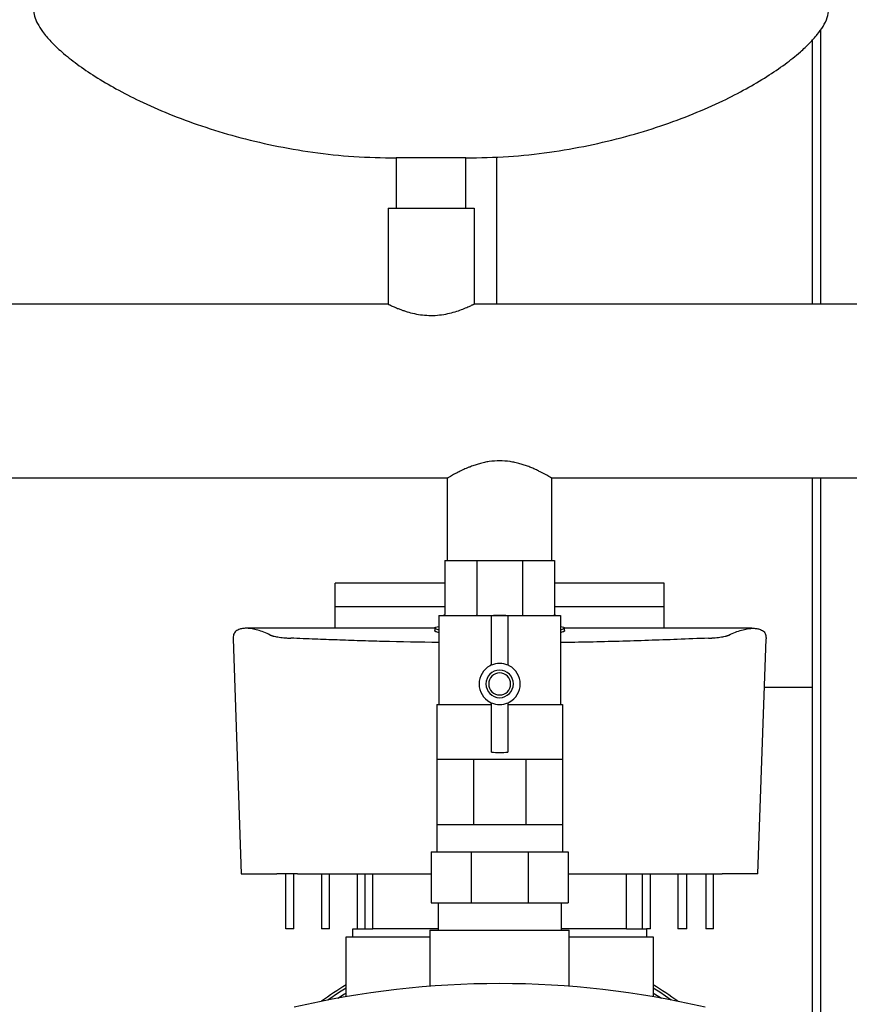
# Model space of a CAD drawing. Header units: millimetres. Extents: x 10 to 2149, y 11 to 1003.
# Tile 5 of 7: x 1544 to 1847, y 268 to 627. Entities that reach past the tile are written whole.
import ezdxf

# ---------------------------------------------------------------- set-up
doc = ezdxf.new("R2010")
doc.units = ezdxf.units.MM

msp = doc.modelspace()

# ---------------------------------------------------------------- linework, layer by layer
at = {"color": 7, "linetype": 'Continuous', "lineweight": 25}
for p, q in [((1836.48, 623.18), (1836.48, 523.24)), ((1833.48, 619.46), (1833.48, 523.24)), ((1681.78, 576.49), (1681.78, 558.24)), ((1681.78, 576.49), (1681.78, 558.24)), ((1694.48, 576.49), (1681.78, 576.49)), ((1707.18, 576.49), (1694.48, 576.49)), ((1707.18, 558.24), (1707.18, 576.49)), ((1707.18, 558.24), (1707.18, 576.49)), ((1718.48, 523.24), (1718.48, 576.89)), ((1678.78, 558.24), (1678.78, 523.24)), ((1678.78, 558.24), (1710.18, 558.24)), ((1710.18, 558.24), (1710.18, 523.24)), ((1678.78, 523.24), (1400.18, 523.24)), ((1988.78, 523.24), (1710.18, 523.24)), ((1700.43, 459.74), (1448.53, 459.74)), ((1700.43, 429.74), (1700.43, 459.74)), ((1990.43, 459.74), (1738.53, 459.74)), ((1738.53, 429.74), (1738.53, 459.74)), ((1833.48, 459.74), (1833.48, 219.59)), ((1836.48, 459.74), (1836.48, 219.59)), ((1699.48, 429.74), (1711.19, 429.74)), ((1699.48, 429.74), (1699.48, 410.24)), ((1711.19, 429.74), (1727.76, 429.74)), ((1711.19, 429.74), (1711.19, 410.24)), ((1727.76, 429.74), (1739.48, 429.74)), ((1727.76, 429.74), (1727.76, 410.24)), ((1739.48, 429.74), (1739.48, 410.24)), ((1699.48, 421.49), (1659.48, 421.49)), ((1659.48, 412.93), (1659.48, 421.49)), ((1779.48, 421.49), (1739.48, 421.49)), ((1779.48, 412.93), (1779.48, 421.49)), ((1659.48, 412.93), (1699.48, 412.93)), ((1739.48, 412.93), (1779.48, 412.93)), ((1697.3, 409.74), (1697.3, 377.31)), ((1697.3, 409.74), (1698.98, 409.74)), ((1699, 409.74), (1710.96, 409.74)), ((1711.02, 409.74), (1727.93, 409.74)), ((1716.48, 391.61), (1716.48, 409.56)), ((1722.48, 409.56), (1722.48, 391.61)), ((1727.99, 409.74), (1739.95, 409.74)), ((1739.98, 409.74), (1741.65, 409.74)), ((1741.65, 409.74), (1741.65, 377.31)), ((1695.79, 405.02), (1627.55, 405.02)), ((1695.79, 405.17), (1695.79, 404.17)), ((1743.16, 404.17), (1743.16, 405.17)), ((1811.4, 405.02), (1743.16, 405.02)), ((1622.3, 401.14), (1625.28, 315.49)), ((1813.67, 315.49), (1816.65, 401.14)), ((1833.48, 383.49), (1816.05, 383.49)), ((1696.55, 377.31), (1696.55, 357.31)), ((1696.55, 377.31), (1716.48, 377.24)), ((1716.48, 359.92), (1716.48, 377.86)), ((1722.48, 377.86), (1722.48, 359.92)), ((1722.48, 377.24), (1742.4, 377.31)), ((1742.4, 377.31), (1742.4, 357.31)), ((1696.55, 357.31), (1696.55, 333.56)), ((1696.55, 357.31), (1703.27, 357.31)), ((1703.27, 357.31), (1709.98, 357.31)), ((1709.98, 357.31), (1709.98, 333.56)), ((1709.98, 357.31), (1719.48, 357.31)), ((1719.48, 357.31), (1728.97, 357.31)), ((1728.97, 357.31), (1728.97, 333.56)), ((1728.97, 357.31), (1735.69, 357.31)), ((1735.69, 357.31), (1742.4, 357.31)), ((1742.4, 357.31), (1742.4, 333.56)), ((1696.55, 333.56), (1703.27, 333.56)), ((1696.55, 333.56), (1696.55, 323.56)), ((1703.27, 333.56), (1709.98, 333.56)), ((1709.98, 333.56), (1719.48, 333.56)), ((1719.48, 333.56), (1728.97, 333.56)), ((1728.97, 333.56), (1735.69, 333.56)), ((1735.69, 333.56), (1742.4, 333.56)), ((1742.4, 333.56), (1742.4, 323.56)), ((1694.48, 323.56), (1694.48, 304.99)), ((1694.48, 323.56), (1709.12, 323.56)), ((1709.12, 323.56), (1709.12, 304.99)), ((1709.12, 323.56), (1729.83, 323.56)), ((1729.83, 323.56), (1729.83, 304.99)), ((1729.83, 323.56), (1744.48, 323.56)), ((1744.48, 323.56), (1744.48, 304.99)), ((1625.28, 315.49), (1638.28, 315.49)), ((1641.48, 295.49), (1641.48, 315.49)), ((1644.48, 295.49), (1644.48, 315.49)), ((1645.83, 315.49), (1694.48, 315.49)), ((1654.48, 315.49), (1654.48, 295.49)), ((1657.48, 295.49), (1657.48, 315.49)), ((1667.48, 315.49), (1667.48, 295.49)), ((1670.48, 295.49), (1670.48, 315.49)), ((1673.21, 295.49), (1673.21, 315.49)), ((1744.48, 315.49), (1793.12, 315.49)), ((1765.74, 295.49), (1765.74, 315.49)), ((1771.48, 315.49), (1771.48, 295.49)), ((1774.48, 295.49), (1774.48, 315.49)), ((1784.48, 315.49), (1784.48, 295.49)), ((1787.68, 295.49), (1787.68, 315.49)), ((1794.65, 315.49), (1794.65, 295.49)), ((1797.48, 295.49), (1797.48, 315.49)), ((1813.67, 315.49), (1800.67, 315.49)), ((1694.48, 304.99), (1709.12, 304.99)), ((1697.05, 304.99), (1697.05, 294.99)), ((1709.12, 304.99), (1729.83, 304.99)), ((1729.83, 304.99), (1744.48, 304.99)), ((1741.9, 304.99), (1741.9, 294.99)), ((1644.48, 295.49), (1641.48, 295.49)), ((1657.48, 295.49), (1654.48, 295.49)), ((1665.98, 292.49), (1665.98, 295.49)), ((1665.98, 295.49), (1668.98, 295.49)), ((1668.98, 295.49), (1673.21, 295.49)), ((1697.05, 295.49), (1673.21, 295.49)), ((1694.08, 294.99), (1694.08, 274.51)), ((1694.08, 294.99), (1719.48, 294.99)), ((1719.48, 294.99), (1744.88, 294.99)), ((1765.74, 295.49), (1741.9, 295.49)), ((1744.88, 274.51), (1744.88, 294.99)), ((1765.74, 295.49), (1769.98, 295.49)), ((1769.98, 295.49), (1772.98, 295.49)), ((1772.98, 295.49), (1772.98, 292.49)), ((1774.48, 295.49), (1772.98, 295.49)), ((1787.68, 295.49), (1784.48, 295.49)), ((1797.48, 295.49), (1794.65, 295.49)), ((1663.48, 270.7), (1663.48, 292.49)), ((1663.48, 292.49), (1666.48, 292.49)), ((1666.48, 292.49), (1694.08, 292.49)), ((1744.88, 292.49), (1772.48, 292.49)), ((1772.48, 292.49), (1775.48, 292.49)), ((1775.48, 292.49), (1775.48, 270.7))]:
    msp.add_line(p, q, dxfattribs=at)
at = {"color": 7, "linetype": 'Continuous', "lineweight": 25, "flags": 128}
for points in [[(1663.48, 273.83), (1661.09, 272.34), (1656.88, 269.49)], [(1782.07, 269.49), (1777.87, 272.34), (1775.48, 273.83)], [(1660.52, 270.18), (1662.97, 271.76), (1663.48, 272.07)], [(1775.48, 272.07), (1775.98, 271.76), (1778.44, 270.18)]]:
    msp.add_lwpolyline(points, dxfattribs=at)
at = {"color": 7, "linetype": 'Continuous', "lineweight": 25}
for centre, radius, start, end in [((1719.48, 384.74), 25, 83.1079, 96.8921), ((1719.48, 384.74), 7.5, 118.0725, 241.9275), ((1715.48, 392.24), 1, 298.0725, 0), ((1719.48, 384.74), 7.5, 66.4218, 113.5782), ((1723.48, 392.24), 1, 180, 241.9275), ((1719.48, 384.74), 7.5, 298.0725, 61.9275), ((1719.48, 384.74), 5, 90, 270), ((1719.48, 384.74), 4, 90, 270), ((1719.48, 384.74), 5, 270, 90), ((1719.48, 384.74), 4, 270, 90), ((1715.48, 377.24), 1, 0, 61.9275), ((1719.48, 384.74), 7.5, 246.4218, 270), ((1719.48, 384.74), 7.5, 270, 293.5782), ((1723.48, 377.24), 1, 118.0725, 180), ((1719.48, 384.74), 25, 263.1079, 270), ((1719.48, 384.74), 25, 270, 276.8921), ((1719.48, -54.51), 330, 76.8767, 103.1233), ((1719.48, 181.49), 109, 120.9147, 126.5633), ((1719.48, 181.49), 109, 53.4367, 59.0853)]:
    msp.add_arc(centre, radius, start, end, dxfattribs=at)
for points, knots in [([(1549.48, 630.63), (1549.56, 629.81), (1549.75, 628.01), (1551, 625.3), (1553, 622.19), (1555.98, 618.73), (1560.18, 614.75), (1565.57, 610.48), (1572.18, 605.99), (1579.77, 601.53), (1588.74, 596.93), (1599.11, 592.36), (1610.91, 588), (1623.63, 584.13), (1637.2, 580.9), (1651.49, 578.44), (1666.44, 576.8), (1676.61, 576.59), (1681.78, 576.49)], [0, 0, 0, 0, 0.016622, 0.036153, 0.05912, 0.090838, 0.127593, 0.175262, 0.228868, 0.287991, 0.35219, 0.431201, 0.515618, 0.604837, 0.698312, 0.795569, 0.896225, 1, 1, 1, 1]), ([(1549.48, 630.63), (1549.56, 629.81), (1549.75, 628.01), (1551, 625.3), (1553, 622.19), (1555.98, 618.73), (1560.18, 614.75), (1565.57, 610.48), (1572.18, 605.99), (1579.77, 601.53), (1588.74, 596.93), (1599.11, 592.36), (1610.91, 588), (1623.63, 584.13), (1637.2, 580.9), (1651.49, 578.44), (1666.44, 576.8), (1676.61, 576.59), (1681.78, 576.49)], [0, 0, 0, 0, 0.016622, 0.036153, 0.05912, 0.090838, 0.127593, 0.175262, 0.228868, 0.287991, 0.35219, 0.431201, 0.515618, 0.604837, 0.698312, 0.795569, 0.896225, 1, 1, 1, 1]), ([(1707.18, 576.49), (1712.34, 576.59), (1722.52, 576.8), (1737.46, 578.44), (1751.76, 580.9), (1765.32, 584.13), (1778.04, 588), (1789.84, 592.36), (1800.22, 596.93), (1809.18, 601.53), (1816.77, 605.99), (1823.38, 610.48), (1828.57, 614.59), (1832.46, 618.24), (1835.25, 621.34), (1837.45, 624.42), (1839.08, 627.46), (1839.35, 629.65), (1839.48, 630.63)], [0, 0, 0, 0, 0.103778, 0.204436, 0.301697, 0.395174, 0.484396, 0.568815, 0.647829, 0.712029, 0.771154, 0.824762, 0.872432, 0.903943, 0.931838, 0.95609, 0.980149, 1, 1, 1, 1]), ([(1707.18, 576.49), (1712.34, 576.59), (1722.52, 576.8), (1737.46, 578.44), (1751.76, 580.9), (1765.32, 584.13), (1778.04, 588), (1789.84, 592.36), (1800.22, 596.93), (1809.18, 601.53), (1816.77, 605.99), (1823.38, 610.48), (1828.57, 614.59), (1832.46, 618.24), (1835.25, 621.34), (1837.45, 624.42), (1839.08, 627.46), (1839.35, 629.65), (1839.48, 630.63)], [0, 0, 0, 0, 0.103778, 0.204436, 0.301697, 0.395174, 0.484396, 0.568815, 0.647829, 0.712029, 0.771154, 0.824762, 0.872432, 0.903943, 0.931838, 0.95609, 0.980149, 1, 1, 1, 1]), ([(1678.78, 523.24), (1678.78, 523.24), (1678.78, 523.23), (1678.79, 523.23), (1678.82, 523.22), (1678.85, 523.2), (1678.9, 523.18), (1678.95, 523.15), (1679.01, 523.12), (1679.16, 523.05), (1679.44, 522.91), (1679.96, 522.66), (1680.63, 522.36), (1681.39, 522.03), (1682.31, 521.64), (1683.33, 521.24), (1684.49, 520.83), (1686.11, 520.3), (1688.36, 519.71), (1691.33, 519.21), (1694.46, 519.02), (1697.6, 519.2), (1700.58, 519.7), (1703.28, 520.42), (1705.63, 521.23), (1707.27, 521.9), (1708.32, 522.36), (1708.99, 522.66), (1709.5, 522.91), (1709.81, 523.06), (1709.98, 523.14), (1710.07, 523.18), (1710.13, 523.21), (1710.17, 523.23), (1710.17, 523.24), (1710.18, 523.24)], [0, 0, 0, 0, 0.007747, 0.015516, 0.023309, 0.031128, 0.038973, 0.046846, 0.054747, 0.062677, 0.093241, 0.125138, 0.155049, 0.187696, 0.215272, 0.250374, 0.28153, 0.312702, 0.375214, 0.437347, 0.499752, 0.562233, 0.62463, 0.687255, 0.749858, 0.812141, 0.84485, 0.874814, 0.906562, 0.936991, 0.949734, 0.962401, 0.974998, 0.98753, 1, 1, 1, 1]), ([(1738.53, 459.74), (1738.53, 459.74), (1738.52, 459.74), (1738.51, 459.75), (1738.49, 459.76), (1738.45, 459.78), (1738.41, 459.81), (1738.36, 459.84), (1738.3, 459.87), (1738.23, 459.92), (1738.05, 460.02), (1737.7, 460.22), (1737.06, 460.59), (1736.25, 461.05), (1735.32, 461.55), (1734.21, 462.13), (1733.19, 462.62), (1732.27, 463.05), (1731.58, 463.35), (1730.85, 463.66), (1729.83, 464.07), (1728.52, 464.54), (1726.83, 465.06), (1725.11, 465.49), (1722.67, 465.94), (1719.49, 466.19), (1716.3, 465.94), (1713.85, 465.49), (1712.13, 465.06), (1710.43, 464.54), (1708.98, 464.01), (1707.47, 463.4), (1706.22, 462.85), (1705.13, 462.32), (1704.35, 461.93), (1703.53, 461.5), (1702.7, 461.05), (1701.89, 460.59), (1701.25, 460.22), (1700.87, 460), (1700.67, 459.88), (1700.56, 459.82), (1700.48, 459.77), (1700.43, 459.74), (1700.43, 459.74), (1700.43, 459.74)], [0, 0, 0, 0, 0.006858, 0.013733, 0.020626, 0.027538, 0.03447, 0.041424, 0.048401, 0.055401, 0.062426, 0.09308, 0.125056, 0.155, 0.187512, 0.215578, 0.250034, 0.265654, 0.281282, 0.297063, 0.31267, 0.345982, 0.374809, 0.40728, 0.43745, 0.499898, 0.562217, 0.592426, 0.624939, 0.654015, 0.687666, 0.711376, 0.750126, 0.772922, 0.793793, 0.812741, 0.845152, 0.875016, 0.906906, 0.937485, 0.95013, 0.962697, 0.975193, 0.987625, 1, 1, 1, 1]), ([(1699.48, 410.24), (1699.48, 410.18), (1699.47, 410.12), (1699.42, 409.99), (1699.38, 409.94), (1699.29, 409.84), (1699.23, 409.8), (1699.11, 409.75), (1699.05, 409.74), (1698.99, 409.74)], [0, 0, 0, 0, 0.25, 0.25, 0.5, 0.5, 0.75, 0.75, 1, 1, 1, 1]), ([(1711.19, 410.24), (1711.19, 410.18), (1711.19, 410.12), (1711.17, 409.99), (1711.15, 409.94), (1711.11, 409.84), (1711.09, 409.8), (1711.04, 409.75), (1711.01, 409.74), (1710.99, 409.74)], [0, 0, 0, 0, 0.25, 0.25, 0.5, 0.5, 0.75, 0.75, 1, 1, 1, 1]), ([(1727.76, 410.24), (1727.76, 410.18), (1727.76, 410.12), (1727.78, 409.99), (1727.8, 409.94), (1727.84, 409.84), (1727.86, 409.8), (1727.91, 409.75), (1727.94, 409.74), (1727.96, 409.74)], [0, 0, 0, 0, 0.25, 0.25, 0.5, 0.5, 0.75, 0.75, 1, 1, 1, 1]), ([(1739.96, 409.74), (1739.9, 409.74), (1739.84, 409.75), (1739.72, 409.8), (1739.67, 409.84), (1739.57, 409.94), (1739.53, 409.99), (1739.49, 410.12), (1739.48, 410.18), (1739.48, 410.24)], [0, 0, 0, 0, 0.25, 0.25, 0.5, 0.5, 0.75, 0.75, 1, 1, 1, 1]), ([(1697.3, 404.43), (1696.91, 404.55), (1696.01, 404.82), (1695.67, 405.17), (1695.99, 405.47), (1696.9, 405.59), (1697.3, 405.65)], [0, 0, 0, 0, 0.216381, 0.495608, 0.776298, 1, 1, 1, 1]), ([(1741.65, 405.65), (1742.05, 405.59), (1742.96, 405.47), (1743.28, 405.17), (1742.94, 404.82), (1742.04, 404.55), (1741.65, 404.43)], [0, 0, 0, 0, 0.222278, 0.502156, 0.782049, 1, 1, 1, 1]), ([(1635.85, 402.57), (1635.06, 402.94), (1633.42, 403.7), (1631.21, 404.42), (1629.2, 404.87), (1627.45, 405.06), (1625.97, 405.02), (1624.48, 404.73), (1623.22, 404.03), (1622.38, 402.84), (1622.33, 401.7), (1622.3, 401.14)], [0, 0, 0, 0, 0.089077, 0.184285, 0.281478, 0.373787, 0.469109, 0.563681, 0.712194, 0.861097, 1, 1, 1, 1]), ([(1635.85, 402.57), (1635.88, 402.56), (1635.93, 402.53), (1636.03, 402.49), (1636.13, 402.45), (1636.24, 402.41), (1636.36, 402.37), (1636.49, 402.33), (1636.63, 402.28), (1636.77, 402.24), (1637.1, 402.16), (1637.68, 402.03), (1638.6, 401.86), (1639.65, 401.71), (1640.58, 401.61), (1641.31, 401.55), (1641.81, 401.51), (1642.32, 401.47), (1642.84, 401.44), (1643.19, 401.43), (1643.37, 401.42)], [0, 0, 0, 0, 0.02789, 0.055681, 0.0834, 0.111073, 0.138726, 0.166387, 0.194083, 0.221839, 0.249681, 0.374933, 0.499623, 0.625112, 0.74969, 0.800178, 0.850295, 0.900201, 0.950051, 1, 1, 1, 1]), ([(1697.3, 403.43), (1696.92, 403.55), (1696.06, 403.82), (1695.64, 404.06), (1695.79, 404.16), (1695.79, 404.17)], [0, 0, 0, 0, 0.436205, 0.993487, 1, 1, 1, 1]), ([(1743.16, 404.17), (1743.16, 404.16), (1743.31, 404.06), (1742.9, 403.82), (1742.03, 403.55), (1741.65, 403.43)], [0, 0, 0, 0, 0.005591, 0.564657, 1, 1, 1, 1]), ([(1795.58, 401.42), (1795.68, 401.42), (1795.88, 401.43), (1796.17, 401.45), (1796.46, 401.46), (1796.74, 401.48), (1797.02, 401.5), (1797.3, 401.52), (1797.58, 401.54), (1797.85, 401.56), (1798.44, 401.62), (1799.3, 401.71), (1800.34, 401.86), (1801.27, 402.02), (1801.89, 402.17), (1802.3, 402.28), (1802.54, 402.35), (1802.76, 402.42), (1802.95, 402.5), (1803.05, 402.55), (1803.1, 402.57)], [0, 0, 0, 0, 0.027693, 0.055336, 0.082955, 0.110577, 0.138228, 0.165934, 0.193722, 0.221619, 0.249653, 0.37413, 0.499566, 0.624285, 0.749617, 0.799804, 0.849779, 0.899699, 0.94972, 1, 1, 1, 1]), ([(1803.1, 402.57), (1803.89, 402.94), (1805.53, 403.7), (1807.75, 404.42), (1809.75, 404.87), (1811.5, 405.06), (1812.99, 405.02), (1814.47, 404.73), (1815.73, 404.03), (1816.57, 402.84), (1816.62, 401.7), (1816.65, 401.14)], [0, 0, 0, 0, 0.089079, 0.184286, 0.281479, 0.37379, 0.469111, 0.563683, 0.712196, 0.861101, 1, 1, 1, 1]), ([(1697.3, 399.83), (1690.42, 399.95), (1680.82, 400.11), (1668.47, 400.48), (1660.3, 400.76), (1651.9, 401.08), (1646.31, 401.3), (1643.37, 401.42)], [0, 0, 0, 0, 0.379388, 0.530095, 0.68537, 0.834692, 1, 1, 1, 1]), ([(1795.58, 401.42), (1791.81, 401.27), (1784.56, 400.98), (1773.72, 400.59), (1763.04, 400.26), (1752.34, 399.99), (1745.18, 399.88), (1741.65, 399.83)], [0, 0, 0, 0, 0.2121473, 0.4077671, 0.6047758, 0.8054767, 1, 1, 1, 1]), ([(1645.83, 315.49), (1645.73, 315.49), (1645.54, 315.49), (1645.24, 315.49), (1644.95, 315.49), (1644.66, 315.49), (1644.38, 315.49), (1644.1, 315.49), (1643.82, 315.49), (1643.55, 315.49), (1642.96, 315.49), (1642.09, 315.49), (1641.04, 315.49), (1640.11, 315.49), (1639.48, 315.49), (1639.08, 315.49), (1638.84, 315.49), (1638.62, 315.49), (1638.43, 315.49), (1638.33, 315.49), (1638.28, 315.49)], [0, 0, 0, 0, 0.027851, 0.055614, 0.083315, 0.110979, 0.138633, 0.166301, 0.194009, 0.221784, 0.24965, 0.374532, 0.499508, 0.624462, 0.749518, 0.799747, 0.849758, 0.899703, 0.949733, 1, 1, 1, 1]), ([(1793.12, 315.49), (1793.23, 315.49), (1793.44, 315.49), (1793.76, 315.49), (1794.08, 315.49), (1794.39, 315.49), (1794.69, 315.49), (1795, 315.49), (1795.29, 315.49), (1795.59, 315.49), (1795.87, 315.49), (1796.15, 315.49), (1796.42, 315.49), (1796.69, 315.49), (1796.95, 315.49), (1797.19, 315.49), (1797.44, 315.49), (1797.67, 315.49), (1797.96, 315.49), (1798.31, 315.49), (1798.7, 315.49), (1799.07, 315.49), (1799.42, 315.49), (1799.73, 315.49), (1800.02, 315.49), (1800.28, 315.49), (1800.5, 315.49), (1800.61, 315.49), (1800.67, 315.49)], [0, 0, 0, 0, 0.030149, 0.060298, 0.090427, 0.120515, 0.150545, 0.180495, 0.210348, 0.240083, 0.269683, 0.299129, 0.328403, 0.357488, 0.386368, 0.415027, 0.443449, 0.47162, 0.499526, 0.552557, 0.606493, 0.661233, 0.716668, 0.772683, 0.829152, 0.88595, 0.942943, 1, 1, 1, 1])]:
    msp.add_open_spline(points, degree=3, knots=knots, dxfattribs=at)
for points in [[(1659.48, 405.01), (1659.48, 408.05), (1659.48, 410.69), (1659.48, 412.93)], [(1779.48, 405.01), (1779.48, 408.05), (1779.48, 410.69), (1779.48, 412.93)], [(1698.99, 409.74), (1698.98, 409.74), (1698.98, 409.74), (1698.98, 409.74)], [(1699, 409.74), (1699, 409.74), (1698.99, 409.74), (1698.99, 409.74)], [(1710.99, 409.74), (1710.98, 409.74), (1710.97, 409.74), (1710.96, 409.74)], [(1711.02, 409.74), (1711.01, 409.74), (1711, 409.74), (1710.99, 409.74)], [(1727.96, 409.74), (1727.95, 409.74), (1727.94, 409.74), (1727.93, 409.74)], [(1727.99, 409.74), (1727.98, 409.74), (1727.97, 409.74), (1727.96, 409.74)], [(1739.96, 409.74), (1739.96, 409.74), (1739.95, 409.74), (1739.95, 409.74)], [(1739.98, 409.74), (1739.97, 409.74), (1739.97, 409.74), (1739.96, 409.74)]]:
    msp.add_open_spline(points, degree=3, dxfattribs=at)

doc.saveas('drawing.dxf')
